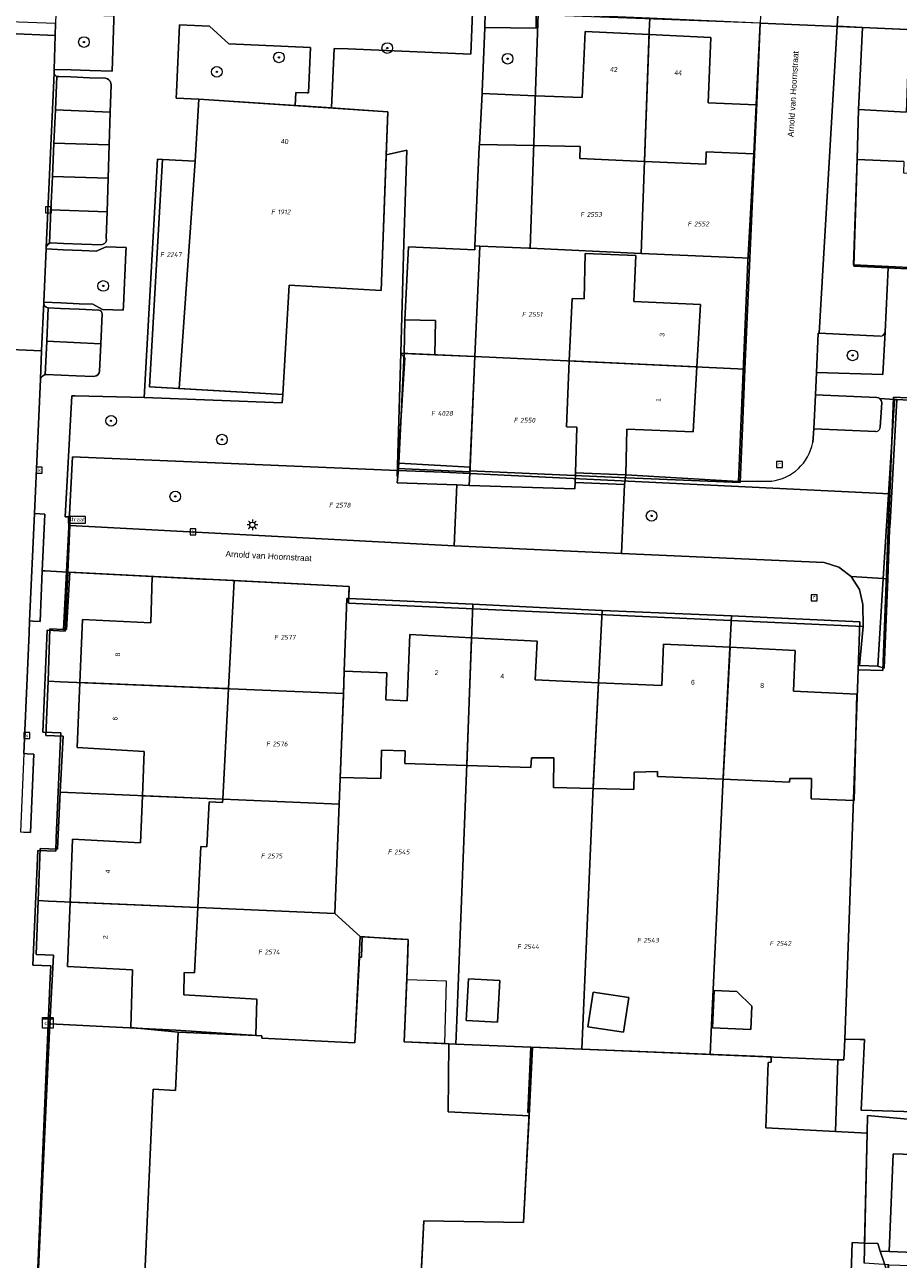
# Model space of a CAD drawing. Header units: metres. Extents: x 207466 to 209466, y 475780 to 477780.
# Tile 29 of 189: x 207797 to 207863, y 476417 to 476509. Entities that reach past the tile are written whole.
import ezdxf
from ezdxf.enums import TextEntityAlignment as Align

# ---------------------------------------------------------------- set-up
doc = ezdxf.new("R2010")
doc.units = ezdxf.units.M
doc.layers.get('0').update_dxf_attribs({"color": 253, "linetype": 'CONTINUOUS'})
for name, color, linetype, lineweight, true_color in [('B-RO-GR-BEPLANTING_CULTUUR_BODEMBEDEKKER-GV', 7, 'CONTINUOUS', 0, 0x6d8a47), ('B-RO-GR-BEPLANTING_CULTUUR_HEESTERS-GV', 7, 'CONTINUOUS', 0, 0x6d8a47), ('B-RO-GR-BOOM-S', 7, 'CONTINUOUS', 0, 0x6d8a47), ('B-RO-OG-BEBOUWING-GV', 7, 'CONTINUOUS', 0, 0xa50000), ('B-RO-OG-BEBOUWING_SCHUUR-GV', 7, 'CONTINUOUS', 0, 0xa50000)]:
    doc.layers.add(name, color=color, linetype=linetype, lineweight=lineweight, true_color=true_color)
for name, color, linetype, lineweight in [('B-RO-KL-DATA_CAI-S', 253, 'CONTINUOUS', 0), ('B-RO-KL-ET_LS_OV_LICHTMAST-S', 253, 'CONTINUOUS', 0), ('B-RO-OG-BEBOUWING-T18', 7, 'CONTINUOUS', 0), ('B-RO-OG-TERREIN_CULTUURSCHEIDING-GV', 253, 'CONTINUOUS', 0), ('B-RO-OG-TERREIN_ERF-GV', 253, 'CONTINUOUS', 0), ('B-RO-OG-TOPOGRAFIE-T18', 7, 'CONTINUOUS', 0), ('B-RO-RI-GWA_KOLK-S', 253, 'CONTINUOUS', 0), ('B-RO-RI-GWA_RIOOLPUT-S', 253, 'CONTINUOUS', 0), ('B-RO-VH-ONVERHARD-GV', 253, 'CONTINUOUS', 0), ('B-RO-VH-VERHARDING_BEDRIJFSVLOERPLAAT-GV', 253, 'CONTINUOUS', 0), ('B-RO-VH-VERHARDING_BETONSTRAATSTEEN-GV', 253, 'CONTINUOUS', 0), ('B-RO-VH-VERHARDING_HALFVERHARDING_GRIND-GV', 253, 'CONTINUOUS', 0), ('B-RO-VH-VERHARDING_TEGEL-GV', 253, 'CONTINUOUS', 0), ('B-RO-VW-VERKEERSTEKEN_BORD-S', 253, 'CONTINUOUS', 0), ('B-WE-KG-GRENS_PERCEEL-GV', 150, 'CONTINUOUS', 18), ('B-WE-KG-GRENS_PERCEEL-S', 150, 'CONTINUOUS', 25)]:
    doc.layers.add(name, color=color, linetype=linetype, lineweight=lineweight)
doc.styles.add('NLCS-ISO', font='NLCS-ISO.ttf')
doc.styles.add('NLCS-ISO-M200-T18', font='NLCS-ISO.ttf', dxfattribs={"height": 1.8})

# ---------------------------------------------------------------- blocks, each defined once
blk = doc.blocks.new('SIE-WEG_VERKEERSBORD_STRAATNAAM-SO1')
at = {"color": 0, "linetype": 'ByBlock', "lineweight": -2, "flags": 128}
blk.add_lwpolyline([(-3.25, -1.25), (3.25, -1.25), (3.25, 1.25), (-3.25, 1.25), (-3.25, -1.25)], dxfattribs=at)
at = {"color": 0, "linetype": 'ByBlock', "lineweight": -2, "insert": (0, 0.1519), "char_height": 1.5, "attachment_point": 5, "line_spacing_factor": 0.8, "style": 'NLCS-ISO'}
blk.add_mtext('{\\C0;straat}', dxfattribs=at)
blk = doc.blocks.new('SKL-DATA_SIGNAAL_CAIKAST-SO1')
at = {"color": 0, "linetype": 'ByBlock', "lineweight": -2, "extrusion": (0, 0, -1), "flags": 128}
for points in [[(2, 2), (-2, 2), (-2, 1.68), (2, 1.68), (2, 2)], [(2, 1.52), (-2, 1.52), (-2, -2), (2, -2), (2, 1.52)]]:
    blk.add_lwpolyline(points, dxfattribs=at)
at = {"color": 0, "linetype": 'ByBlock', "lineweight": -2, "insert": (0, 0), "char_height": 1.5, "attachment_point": 5, "line_spacing_factor": 0.8, "style": 'NLCS-ISO'}
blk.add_mtext('{\\C0;cai}', dxfattribs=at)
blk = doc.blocks.new('SKL-ET_OV_LICHTMAST-SO1')
at = {"color": 0, "linetype": 'ByBlock', "lineweight": -2}
blk.add_circle((0, 0), 1, dxfattribs=at)
for points in [[(-1.25, 0), (-2, 0)], [(-1.4142, 1.4142), (-0.8839, 0.8839)], [(0, 2), (0, 1.25)], [(0.8839, 0.8839), (1.4142, 1.4142)], [(2, 0), (1.25, 0)], [(-1.4142, -1.4142), (-0.8839, -0.8839)], [(0, -1.25), (0, -2)], [(0.8839, -0.8839), (1.4142, -1.4142)]]:
    blk.add_open_spline(points, degree=1, dxfattribs=at)
blk = doc.blocks.new('SRI-PUT_INSPECTIEPUT_RIOOLPUT-SO1')
at = {"color": 0, "linetype": 'ByBlock', "lineweight": -2, "flags": 128}
blk.add_lwpolyline([(-1.125, -1.125), (1.125, -1.125), (1.125, 1.125), (-1.125, 1.125), (-1.125, -1.125)], dxfattribs=at)
at = {"color": 0, "linetype": 'ByBlock', "lineweight": -2, "insert": (0, 0.2828), "char_height": 1.5, "attachment_point": 5, "line_spacing_factor": 0.8, "style": 'NLCS-ISO'}
blk.add_mtext('{\\C0;r}', dxfattribs=at)
blk = doc.blocks.new('SRI-KOLK-SO1')
at = {"color": 0, "linetype": 'ByBlock', "lineweight": -2, "flags": 128}
blk.add_lwpolyline([(-1.125, -1.125), (1.125, -1.125), (1.125, 1.125), (-1.125, 1.125), (-1.125, -1.125)], dxfattribs=at)
at = {"color": 0, "linetype": 'ByBlock', "lineweight": -2, "insert": (0, 0), "char_height": 1.5, "attachment_point": 5, "line_spacing_factor": 0.8, "style": 'NLCS-ISO'}
blk.add_mtext('{\\C0;k}', dxfattribs=at)
blk = doc.blocks.new('SGR-BOOM_01-SO1')
at = {"linetype": 'Continuous'}
h = blk.add_hatch(color=0, dxfattribs=at)
edge = h.paths.add_edge_path()
edge.add_arc((0, 0), 0.25, 0, 360)
at = {"color": 0, "linetype": 'ByBlock', "lineweight": -2}
for radius in [2, 0.25]:
    blk.add_circle((0, 0), radius, dxfattribs=at)
blk = doc.blocks.new('SKG-PERCEELNUMMER-SO')
at = {"style": 'NLCS-ISO', "oblique": 10, "flags": 1}
blk.add_attdef('GEMEENTECODE', text='', height=1.8, dxfattribs=at).set_placement((0, 2.55), align=Align.MIDDLE_CENTER)
at = {"style": 'NLCS-ISO', "oblique": 10}
blk.add_attdef('SECTIE', text='', height=1.8, dxfattribs=at).set_placement((-0.5, 0), align=Align.MIDDLE_RIGHT)
blk.add_attdef('PERCEELNUMMER', text='', height=1.8, dxfattribs=at).set_placement((0.5, 0), align=Align.MIDDLE_LEFT)

msp = doc.modelspace()

# ---------------------------------------------------------------- linework, layer by layer
at = {"layer": 'B-RO-GR-BEPLANTING_CULTUUR_BODEMBEDEKKER-GV', "flags": 128}
for points in [[(207853.492, 476475.056), (207851.017, 476475.015), (207842.572, 476475.531), (207842.462, 476474.796), (207842.233, 476469.61), (207857.453, 476468.939), (207858.554, 476468.587), (207859.466, 476467.887), (207861.885, 476467.737), (207862.726, 476481.177)], [(207862.726, 476481.177), (207861.636, 476481.237), (207861.733, 476481.105), (207861.764, 476480.945), (207861.641, 476479.107)], [(207862.897, 476481.168), (207862.726, 476481.177), (207861.885, 476467.737), (207862.217, 476467.718), (207862.358, 476471.391), (207862.403, 476471.93), (207862.897, 476481.168)], [(207861.321, 476478.777), (207856.664, 476478.976), (207856.586, 476477.934)]]:
    msp.add_lwpolyline(points, dxfattribs=at)
at = {"layer": 'B-RO-GR-BEPLANTING_CULTUUR_BODEMBEDEKKER-GV'}
for centre, radius, start, end in [((207861.331, 476479.087), 0.31, 268.08514, 3.67767), ((207853.09, 476478.59), 3.557, 276.48549, 349.37167)]:
    msp.add_arc(centre, radius, start, end, dxfattribs=at)
at = {"layer": 'B-RO-GR-BEPLANTING_CULTUUR_HEESTERS-GV', "flags": 128}
for points in [[(207799.801, 476510.094), (207799.78, 476509.377), (207799.754, 476508.487), (207799.679, 476505.931), (207800.951, 476505.894), (207802.35, 476505.853), (207804.031, 476505.803), (207804.144, 476509.648), (207804.154, 476509.966), (207801.135, 476510.055), (207799.801, 476510.094)], [(207835.842, 476510.033), (207832.019, 476510.176), (207831.979, 476509.089), (207835.837, 476509.031), (207835.842, 476510.033)], [(207799.079, 476492.467), (207798.901, 476488.476), (207800.177, 476488.419), (207801.564, 476488.358), (207802.586, 476488.312), (207803.305, 476487.917), (207804.862, 476487.872), (207804.877, 476488.21), (207805.055, 476492.201), (207805.071, 476492.566), (207803.579, 476492.633), (207802.837, 476492.3), (207801.743, 476492.349), (207800.354, 476492.41), (207799.079, 476492.467)], [(207830.88, 476476.101), (207825.548, 476476.396), (207825.454, 476475.399), (207825.409, 476474.922), (207829.888, 476474.76), (207830.82, 476474.728), (207830.88, 476476.101)]]:
    msp.add_lwpolyline(points, dxfattribs=at)
at = {"layer": 'B-RO-OG-BEBOUWING-GV', "flags": 128}
for points in [[(207835.654, 476500.219), (207839.146, 476500.153), (207839.108, 476499.248), (207843.968, 476499.032), (207844.315, 476508.551), (207839.505, 476508.792), (207839.298, 476503.818), (207835.785, 476503.961), (207831.794, 476504.124), (207831.584, 476500.296), (207835.654, 476500.219)], [(207844.315, 476508.551), (207843.968, 476499.032), (207848.563, 476498.827), (207848.6, 476499.759), (207852.183, 476499.609), (207852.349, 476503.266), (207848.746, 476503.419), (207848.942, 476508.319), (207844.315, 476508.551)], [(207868.613, 476507.474), (207863.781, 476507.698), (207863.604, 476502.724), (207860.035, 476502.922), (207859.929, 476499.188), (207863.424, 476499.037), (207863.394, 476498.188), (207868.271, 476497.978), (207868.613, 476507.474)], [(207806.829, 476482.12), (207816.831, 476481.553), (207817.297, 476489.757), (207824.22, 476489.345), (207824.597, 476499.515), (207824.718, 476502.765), (207821.485, 476502.982), (207820.496, 476503.048), (207818.589, 476503.176), (207817.754, 476503.232), (207810.536, 476503.715), (207810.267, 476499.049), (207807.798, 476499.188), (207806.829, 476482.12)], [(207843.17, 476488.536), (207843.324, 476491.984), (207839.528, 476492.133), (207839.43, 476488.715), (207838.529, 476488.758), (207838.328, 476484.062), (207847.906, 476483.622), (207848.172, 476488.297), (207843.17, 476488.536)], [(207828.294, 476487.094), (207825.998, 476487.154), (207825.932, 476484.631), (207828.227, 476484.526), (207828.294, 476487.094)], [(207847.906, 476483.622), (207838.328, 476484.062), (207838.117, 476479.133), (207838.895, 476479.102), (207838.788, 476475.664), (207842.572, 476475.531), (207842.643, 476478.954), (207847.629, 476478.758), (207847.906, 476483.622)], [(207813.171, 476467.583), (207811.617, 476467.663), (207810.833, 476467.703), (207807.026, 476467.898), (207806.929, 476464.411), (207801.801, 476464.672), (207801.61, 476459.937), (207811.27, 476459.539), (207812.756, 476459.478), (207813.171, 476467.583)], [(207830.993, 476463.3), (207826.364, 476463.539), (207826.17, 476458.57), (207824.564, 476458.633), (207824.643, 476460.66), (207821.442, 476460.781), (207821.373, 476458.953), (207821.141, 476452.82), (207824.185, 476452.734), (207824.241, 476454.867), (207826.023, 476454.815), (207825.986, 476453.867), (207830.635, 476453.714), (207830.993, 476463.3)], [(207840.519, 476459.925), (207835.771, 476460.131), (207835.912, 476463.047), (207830.993, 476463.3), (207830.635, 476453.714), (207835.452, 476453.555), (207835.487, 476454.279), (207837.154, 476454.297), (207837.146, 476452.063), (207840.12, 476451.985), (207840.519, 476459.925)], [(207850.383, 476462.58), (207845.401, 476462.813), (207845.257, 476459.72), (207840.519, 476459.925), (207840.12, 476451.985), (207843.162, 476451.906), (207843.186, 476453.219), (207844.955, 476453.257), (207844.938, 476452.898), (207849.868, 476452.677), (207850.383, 476462.58)], [(207855.143, 476459.278), (207855.272, 476462.352), (207850.383, 476462.58), (207849.868, 476452.677), (207854.856, 476452.453), (207854.868, 476452.746), (207856.507, 476452.727), (207856.48, 476451.219), (207859.704, 476451.086), (207859.91, 476459.063), (207855.143, 476459.278)], [(207812.756, 476459.478), (207811.27, 476459.539), (207801.61, 476459.937), (207801.413, 476455.063), (207806.438, 476454.774), (207806.297, 476451.444), (207809.958, 476451.29), (207812.332, 476451.19), (207812.756, 476459.478)], [(207810.681, 476447.648), (207811.135, 476447.622), (207811.307, 476450.987), (207812.319, 476450.935), (207812.332, 476451.19), (207809.958, 476451.29), (207806.297, 476451.444), (207806.148, 476447.905), (207801.05, 476448.195), (207800.87, 476443.461), (207810.453, 476443.062), (207810.681, 476447.648)], [(207809.421, 476438.195), (207810.209, 476438.156), (207810.453, 476443.062), (207800.87, 476443.461), (207800.686, 476438.633), (207805.558, 476438.389), (207805.418, 476434.047), (207808.973, 476433.706), (207814.819, 476433.449), (207814.883, 476436.195), (207809.405, 476436.508), (207809.421, 476438.195)], [(207835.31, 476427.42), (207829.237, 476427.729), (207829.285, 476432.843), (207828.976, 476432.855), (207825.949, 476432.977), (207826.128, 476437.622), (207826.245, 476440.648), (207822.784, 476440.859), (207822.746, 476439.328), (207822.579, 476439.344), (207822.244, 476432.899), (207815.256, 476433.266), (207815.27, 476433.429), (207814.819, 476433.449), (207808.973, 476433.706), (207808.776, 476429.33), (207807.106, 476429.439), (207807.085, 476428.968), (207806.141, 476407.752)], [(207833.113, 476437.578), (207830.759, 476437.7), (207830.597, 476434.574), (207832.95, 476434.452), (207833.113, 476437.578)], [(207840.106, 476436.71), (207839.717, 476434.116), (207842.402, 476433.713), (207842.791, 476436.308), (207840.106, 476436.71)], [(207849.076, 476434.028), (207851.94, 476433.903), (207852.016, 476435.659), (207850.899, 476436.759), (207849.198, 476436.833), (207849.076, 476434.028)], [(207860.672, 476426.132), (207853.061, 476426.519), (207853.25, 476431.438), (207853.477, 476431.445), (207853.48, 476431.844), (207847.955, 476432.07), (207835.559, 476432.589), (207835.31, 476427.42), (207834.898, 476419.438), (207827.421, 476419.548), (207826.979, 476410.944), (207834.428, 476410.6), (207834.223, 476405.133), (207837.17, 476405.001), (207859.725, 476403.989), (207860.075, 476412.26), (207859.311, 476412.338), (207859.489, 476416.355), (207859.558, 476417.919), (207860.464, 476417.872), (207860.672, 476426.132)], [(207826.979, 476410.944), (207827.421, 476419.548), (207834.898, 476419.438), (207835.31, 476427.42)]]:
    msp.add_lwpolyline(points, dxfattribs=at)
at = {"layer": 'B-RO-OG-BEBOUWING_SCHUUR-GV', "flags": 128}
msp.add_lwpolyline([(207828.976, 476432.855), (207829.108, 476437.538), (207826.128, 476437.622), (207825.949, 476432.977), (207828.976, 476432.855)], dxfattribs=at)
at = {"layer": 'B-RO-OG-TERREIN_CULTUURSCHEIDING-GV', "flags": 128}
for points in [[(207831.069, 476510.212), (207830.939, 476507.081), (207821.724, 476507.47), (207820.695, 476507.514), (207820.496, 476503.048), (207821.485, 476502.982), (207824.718, 476502.765), (207824.597, 476499.515)], [(207824.597, 476499.515), (207826.127, 476499.883), (207825.923, 476492.911), (207825.682, 476484.656), (207825.412, 476475.4), (207825.454, 476475.399), (207825.548, 476476.396), (207825.932, 476484.631), (207825.998, 476487.154), (207826.272, 476492.615), (207831.234, 476492.4), (207831.247, 476492.695), (207831.575, 476500.134), (207831.584, 476500.296), (207831.794, 476504.124), (207831.801, 476504.253), (207831.979, 476509.089), (207832.019, 476510.176)], [(207810.536, 476503.715), (207817.754, 476503.232), (207817.798, 476504.209), (207818.659, 476504.172), (207818.748, 476504.169), (207818.9, 476507.589), (207812.79, 476507.848), (207811.325, 476509.181), (207809.081, 476509.286), (207808.855, 476504.229), (207808.835, 476503.787), (207810.536, 476503.715)], [(207800.87, 476472.364), (207800.842, 476471.715), (207829.695, 476470.193), (207829.888, 476474.76), (207825.409, 476474.922), (207825.454, 476475.399), (207825.412, 476475.4), (207825.682, 476484.656), (207825.923, 476492.911), (207826.127, 476499.883), (207824.597, 476499.515), (207824.22, 476489.345), (207817.297, 476489.757), (207816.831, 476481.553), (207816.795, 476480.923), (207806.423, 476481.333), (207801.259, 476481.442), (207801.002, 476481.448), (207800.511, 476472.365), (207800.87, 476472.364)], [(207861.647, 476485.925), (207857.069, 476486.155), (207857, 476486.158), (207856.868, 476483.186), (207861.856, 476483.043), (207862.016, 476486.258)]]:
    msp.add_lwpolyline(points, dxfattribs=at)
at = {"layer": 'B-RO-OG-TERREIN_CULTUURSCHEIDING-GV'}
msp.add_arc((207861.663, 476486.279), 0.354, 267.45745, 356.6712, dxfattribs=at)
at = {"layer": 'B-RO-OG-TERREIN_ERF-GV', "flags": 128}
for points in [[(207831.794, 476504.124), (207835.785, 476503.961), (207839.298, 476503.818), (207839.505, 476508.792), (207844.315, 476508.551), (207848.942, 476508.319), (207848.746, 476503.419), (207852.349, 476503.266), (207852.644, 476509.403), (207835.996, 476510.027), (207835.842, 476510.033), (207835.837, 476509.031), (207831.979, 476509.089), (207831.801, 476504.253), (207831.794, 476504.124)], [(207909.598, 476506.89), (207860.327, 476509.075), (207860.035, 476502.922), (207863.604, 476502.724)], [(207838.756, 476474.936), (207838.788, 476475.664), (207838.895, 476479.102), (207838.117, 476479.133), (207838.328, 476484.062), (207838.529, 476488.758), (207839.43, 476488.715), (207839.528, 476492.133), (207843.324, 476491.984), (207843.17, 476488.536), (207848.172, 476488.297), (207847.906, 476483.622), (207847.629, 476478.758), (207842.643, 476478.954), (207842.572, 476475.531), (207851.017, 476475.015), (207851.727, 476491.516), (207852.183, 476499.609), (207848.6, 476499.759), (207848.563, 476498.827), (207843.968, 476499.032), (207839.108, 476499.248), (207839.146, 476500.153), (207835.654, 476500.219), (207831.584, 476500.296), (207831.575, 476500.134), (207831.247, 476492.695), (207831.614, 476492.679), (207831.247, 476484.386), (207830.88, 476476.101), (207830.82, 476474.728), (207838.735, 476474.461), (207838.756, 476474.936)], [(207863.424, 476499.037), (207859.929, 476499.188), (207859.667, 476491.177), (207862.242, 476491.038), (207864.609, 476490.931)], [(207868.444, 476480.861), (207862.897, 476481.168), (207862.403, 476471.93), (207862.358, 476471.391), (207862.217, 476467.718), (207861.96, 476461.021), (207861.468, 476461.167), (207860.105, 476461.209), (207860.372, 476464.145), (207821.768, 476465.9), (207821.814, 476467.141), (207813.171, 476467.583), (207812.756, 476459.478), (207812.332, 476451.19), (207812.319, 476450.935), (207811.307, 476450.987), (207811.135, 476447.622), (207810.681, 476447.648), (207810.453, 476443.062), (207810.209, 476438.156), (207809.421, 476438.195), (207809.405, 476436.508), (207814.883, 476436.195), (207814.819, 476433.449)], [(207807.026, 476467.898), (207800.692, 476468.222), (207800.531, 476464.446), (207800.503, 476463.796), (207799.154, 476463.854), (207798.827, 476456.218), (207800.176, 476456.161), (207800.133, 476455.162), (207799.839, 476448.288), (207799.796, 476447.289), (207798.447, 476447.346), (207798.079, 476438.745), (207799.427, 476438.687), (207799.39, 476437.808), (207799.24, 476434.312), (207797.873, 476402.392)], [(207806.141, 476407.752), (207807.085, 476428.968), (207807.106, 476429.439), (207808.776, 476429.33), (207808.973, 476433.706), (207805.418, 476434.047), (207805.558, 476438.389), (207800.686, 476438.633), (207800.87, 476443.461), (207801.05, 476448.195), (207806.148, 476447.905), (207806.297, 476451.444), (207806.438, 476454.774), (207801.413, 476455.063), (207801.61, 476459.937), (207801.801, 476464.672), (207806.929, 476464.411), (207807.026, 476467.898)], [(207830.635, 476453.714), (207825.986, 476453.867), (207826.023, 476454.815), (207824.241, 476454.867), (207824.185, 476452.734), (207821.141, 476452.82), (207821.373, 476458.953), (207821.442, 476460.781), (207824.643, 476460.66), (207824.564, 476458.633), (207826.17, 476458.57), (207826.364, 476463.539), (207830.993, 476463.3), (207835.912, 476463.047), (207835.771, 476460.131), (207840.519, 476459.925), (207845.257, 476459.72), (207845.401, 476462.813), (207850.383, 476462.58), (207855.272, 476462.352), (207855.143, 476459.278), (207859.91, 476459.063), (207859.704, 476451.086), (207856.48, 476451.219), (207856.507, 476452.727), (207854.868, 476452.746), (207854.856, 476452.453), (207849.868, 476452.677), (207844.938, 476452.898), (207844.955, 476453.257), (207843.186, 476453.219), (207843.162, 476451.906), (207840.12, 476451.985), (207837.146, 476452.063), (207837.154, 476454.297), (207835.487, 476454.279), (207835.452, 476453.555), (207830.635, 476453.714)], [(207814.819, 476433.449), (207815.27, 476433.429), (207815.256, 476433.266), (207822.244, 476432.899), (207822.579, 476439.344), (207822.746, 476439.328), (207822.784, 476440.859), (207826.245, 476440.648), (207826.128, 476437.622), (207825.949, 476432.977), (207828.976, 476432.855), (207829.285, 476432.843), (207829.237, 476427.729), (207835.31, 476427.42), (207835.559, 476432.589), (207847.955, 476432.07), (207853.48, 476431.844), (207853.477, 476431.445), (207853.25, 476431.438), (207853.061, 476426.519), (207860.672, 476426.132), (207860.705, 476427.445), (207865.381, 476427.035)], [(207833.113, 476437.578), (207832.95, 476434.452), (207830.597, 476434.574), (207830.759, 476437.7), (207833.113, 476437.578)], [(207840.106, 476436.71), (207842.791, 476436.308), (207842.402, 476433.713), (207839.717, 476434.116), (207840.106, 476436.71)], [(207849.076, 476434.028), (207849.198, 476436.833), (207850.899, 476436.759), (207852.016, 476435.659), (207851.94, 476433.903), (207849.076, 476434.028)], [(207872.902, 476409.719), (207871.001, 476409.808), (207871.06, 476413.141), (207871.11, 476415.953), (207871.147, 476416.896), (207866.827, 476417.072), (207862.329, 476417.256), (207861.653, 476417.284), (207862.218, 476415.602), (207862.246, 476416.26), (207864.004, 476416.199), (207863.492, 476405.386), (207863.039, 476394.399), (207869.688, 476394.144), (207870.249, 476394.125), (207870.358, 476396.875), (207870.456, 476400.173), (207872.597, 476400.078), (207872.75, 476404.919), (207872.902, 476409.719)]]:
    msp.add_lwpolyline(points, dxfattribs=at)
at = {"layer": 'B-RO-VH-ONVERHARD-GV', "flags": 128}
for points in [[(207831.614, 476492.679), (207831.247, 476492.695), (207831.234, 476492.4), (207826.272, 476492.615), (207825.998, 476487.154), (207828.294, 476487.094), (207828.227, 476484.526), (207831.247, 476484.386), (207831.614, 476492.679)], [(207831.247, 476484.386), (207828.227, 476484.526), (207825.932, 476484.631), (207825.548, 476476.396), (207830.88, 476476.101), (207831.247, 476484.386)]]:
    msp.add_lwpolyline(points, dxfattribs=at)
at = {"layer": 'B-RO-VH-VERHARDING_BEDRIJFSVLOERPLAAT-GV', "flags": 128}
for points in [[(207797.836, 476464.56), (207798.083, 476464.55), (207798.616, 476464.527), (207798.785, 476468.32), (207798.95, 476472.02), (207798.975, 476472.571), (207798.195, 476472.612), (207797.836, 476464.56)], [(207797.405, 476448.714), (207797.9, 476448.693), (207798.15, 476454.571), (207797.656, 476454.592), (207797.41, 476454.602), (207797.159, 476448.724), (207797.405, 476448.714)]]:
    msp.add_lwpolyline(points, dxfattribs=at)
at = {"layer": 'B-RO-VH-VERHARDING_BETONSTRAATSTEEN-GV', "flags": 128}
for points in [[(207858.429, 476509.187), (207858.525, 476510.805), (207852.722, 476511.058), (207852.644, 476509.403), (207852.349, 476503.266), (207852.183, 476499.609), (207851.727, 476491.516), (207851.017, 476475.015), (207853.492, 476475.056)], [(207793.772, 476508.712), (207795.868, 476508.633), (207796.268, 476508.618), (207799.754, 476508.487), (207799.78, 476509.377), (207796.307, 476509.508), (207795.907, 476509.523), (207793.803, 476509.602), (207793.772, 476508.712)], [(207793.506, 476485.057), (207794.027, 476485.034), (207794.82, 476484.998), (207795.22, 476484.981), (207798.739, 476484.825), (207798.901, 476488.476), (207799.079, 476492.467), (207799.085, 476492.596), (207799.666, 476505.644), (207799.679, 476505.931), (207799.754, 476508.487), (207796.268, 476508.618), (207795.868, 476508.633), (207793.772, 476508.712), (207793.449, 476499.249), (207793.442, 476499.084), (207792.984, 476488.373), (207792.982, 476488.329), (207792.843, 476485.086), (207793.506, 476485.057)], [(207856.586, 476477.934), (207856.664, 476478.976), (207856.794, 476481.511), (207856.868, 476483.186), (207857, 476486.158), (207857.069, 476486.155), (207857.373, 476491.311), (207858.429, 476509.187)], [(207799.666, 476505.644), (207799.085, 476492.596), (207799.119, 476492.705), (207799.226, 476492.837), (207799.325, 476492.893)], [(207799.325, 476492.893), (207799.437, 476495.396), (207799.548, 476497.899), (207799.66, 476500.403), (207799.771, 476502.906), (207799.883, 476505.409)], [(207803.888, 476502.722), (207803.91, 476503.403), (207803.954, 476504.775), (207803.937, 476504.914), (207803.881, 476505.042), (207803.791, 476505.15), (207803.675, 476505.228), (207803.541, 476505.269), (207802.326, 476505.316), (207800.928, 476505.369), (207800.03, 476505.403), (207799.883, 476505.409), (207799.771, 476502.906), (207803.888, 476502.722)], [(207803.809, 476500.269), (207803.888, 476502.722), (207799.771, 476502.906), (207799.66, 476500.403), (207803.809, 476500.269)], [(207803.728, 476497.765), (207803.809, 476500.269), (207799.66, 476500.403), (207799.548, 476497.899), (207803.728, 476497.765)], [(207803.648, 476495.261), (207803.728, 476497.765), (207799.548, 476497.899), (207799.437, 476495.396), (207803.648, 476495.261)], [(207800.375, 476492.884), (207801.765, 476492.835), (207803.231, 476492.783), (207803.355, 476492.813), (207803.462, 476492.88), (207803.543, 476492.977), (207803.571, 476493.034), (207803.598, 476493.158), (207803.584, 476493.284), (207803.648, 476495.261), (207799.437, 476495.396), (207799.325, 476492.893), (207799.437, 476492.918), (207800.375, 476492.884)], [(207798.872, 476482.968), (207798.951, 476483.012), (207799.013, 476483.023), (207799.125, 476485.538), (207799.237, 476488.052), (207799.196, 476488.054), (207799.084, 476488.098), (207798.965, 476488.207), (207798.904, 476488.355), (207798.901, 476488.476), (207798.739, 476484.825), (207798.644, 476482.703), (207798.703, 476482.825), (207798.794, 476482.925), (207798.872, 476482.968)], [(207803.171, 476485.34), (207803.282, 476487.601), (207803.262, 476487.702), (207803.207, 476487.789), (207803.124, 476487.851), (207803.025, 476487.88), (207801.545, 476487.947), (207800.159, 476488.01), (207799.237, 476488.052), (207799.125, 476485.538), (207803.171, 476485.34)], [(207801.323, 476482.955), (207802.654, 476482.906), (207802.817, 476482.935), (207802.955, 476483.027), (207803.045, 476483.166), (207803.071, 476483.288), (207803.171, 476485.34), (207799.125, 476485.538), (207799.013, 476483.023), (207799.084, 476483.036), (207801.323, 476482.955)], [(207797.41, 476454.602), (207797.797, 476463.666), (207797.836, 476464.56), (207798.195, 476472.612), (207798.644, 476482.703), (207798.739, 476484.825), (207795.22, 476484.981)], [(207861.636, 476481.237), (207861.532, 476481.302), (207861.411, 476481.329), (207856.794, 476481.511), (207856.664, 476478.976), (207861.321, 476478.777)], [(207861.641, 476479.107), (207861.764, 476480.945), (207861.733, 476481.105), (207861.636, 476481.237)], [(207842.572, 476475.531), (207838.788, 476475.664), (207838.756, 476474.936), (207842.462, 476474.796), (207842.572, 476475.531)], [(207842.462, 476474.796), (207838.756, 476474.936), (207838.735, 476474.461), (207830.82, 476474.728), (207829.888, 476474.76), (207829.695, 476470.193), (207842.233, 476469.61), (207842.462, 476474.796)], [(207858.554, 476468.587), (207857.453, 476468.939), (207842.233, 476469.61), (207829.695, 476470.193), (207800.842, 476471.715), (207800.692, 476468.222), (207807.026, 476467.898), (207810.833, 476467.703), (207811.617, 476467.663), (207813.171, 476467.583), (207821.814, 476467.141), (207821.768, 476465.9), (207860.372, 476464.145), (207860.352, 476465.787), (207860.094, 476466.913), (207859.466, 476467.887), (207858.554, 476468.587)], [(207867.111, 476424.429), (207862.613, 476424.582), (207862.329, 476417.256), (207866.827, 476417.072), (207867.111, 476424.429)]]:
    msp.add_lwpolyline(points, dxfattribs=at)
at = {"layer": 'B-RO-VH-VERHARDING_BETONSTRAATSTEEN-GV'}
for centre, radius, start, end in [((207799.969, 476505.706), 0.309, 191.57321, 253.86582), ((207861.331, 476479.087), 0.31, 268.08514, 3.67767), ((207853.09, 476478.59), 3.557, 276.48549, 349.37167)]:
    msp.add_arc(centre, radius, start, end, dxfattribs=at)
at = {"layer": 'B-RO-VH-VERHARDING_HALFVERHARDING_GRIND-GV', "flags": 128}
msp.add_lwpolyline([(207806.423, 476481.333), (207816.795, 476480.923), (207816.831, 476481.553), (207806.829, 476482.12), (207807.798, 476499.188), (207807.438, 476499.208), (207806.423, 476481.333)], dxfattribs=at)
at = {"layer": 'B-RO-VH-VERHARDING_TEGEL-GV', "flags": 128}
for points in [[(207881.399, 476509.803), (207880.2, 476509.856), (207872.525, 476510.195), (207864.724, 476510.535), (207860.405, 476510.723), (207858.525, 476510.805), (207858.429, 476509.187), (207860.327, 476509.075), (207909.598, 476506.89), (207909.672, 476508.55), (207905.521, 476508.735), (207897.724, 476509.082), (207881.399, 476509.803)], [(207798.785, 476468.32), (207798.994, 476468.309), (207800.692, 476468.222), (207800.842, 476471.715), (207800.87, 476472.364), (207800.511, 476472.365), (207801.002, 476481.448), (207801.259, 476481.442), (207806.423, 476481.333), (207807.438, 476499.208), (207807.798, 476499.188), (207810.267, 476499.049), (207810.536, 476503.715), (207808.835, 476503.787), (207808.855, 476504.229), (207809.081, 476509.286), (207811.325, 476509.181), (207812.79, 476507.848), (207818.9, 476507.589), (207818.748, 476504.169), (207818.659, 476504.172), (207817.798, 476504.209), (207817.754, 476503.232), (207818.589, 476503.176), (207820.496, 476503.048), (207820.695, 476507.514), (207821.724, 476507.47), (207830.939, 476507.081), (207831.069, 476510.212)], [(207799.801, 476510.094), (207801.135, 476510.055), (207804.154, 476509.966), (207804.144, 476509.648), (207804.031, 476505.803), (207802.35, 476505.853), (207800.951, 476505.894), (207799.679, 476505.931), (207799.666, 476505.644)], [(207860.327, 476509.075), (207858.429, 476509.187), (207857.373, 476491.311), (207857.069, 476486.155), (207861.647, 476485.925)], [(207862.016, 476486.258), (207862.242, 476491.038), (207859.667, 476491.177), (207859.929, 476499.188), (207860.035, 476502.922), (207860.327, 476509.075)], [(207799.883, 476505.409), (207800.03, 476505.403), (207800.928, 476505.369), (207802.326, 476505.316), (207803.541, 476505.269), (207803.675, 476505.228), (207803.791, 476505.15), (207803.881, 476505.042), (207803.937, 476504.914), (207803.954, 476504.775), (207803.91, 476503.403), (207803.888, 476502.722), (207803.809, 476500.269), (207803.728, 476497.765), (207803.648, 476495.261), (207803.584, 476493.284), (207803.598, 476493.158), (207803.571, 476493.034), (207803.543, 476492.977), (207803.462, 476492.88), (207803.355, 476492.813), (207803.231, 476492.783), (207801.765, 476492.835), (207800.375, 476492.884), (207799.437, 476492.918), (207799.325, 476492.893), (207799.226, 476492.837), (207799.119, 476492.705), (207799.085, 476492.596), (207799.079, 476492.467), (207800.354, 476492.41), (207801.743, 476492.349), (207802.837, 476492.3), (207803.579, 476492.633), (207805.071, 476492.566), (207805.055, 476492.201), (207804.877, 476488.21), (207804.862, 476487.872), (207803.305, 476487.917), (207802.586, 476488.312), (207801.564, 476488.358), (207800.177, 476488.419), (207798.901, 476488.476), (207798.904, 476488.355), (207798.965, 476488.207), (207799.084, 476488.098), (207799.196, 476488.054), (207799.237, 476488.052), (207800.159, 476488.01), (207801.545, 476487.947), (207803.025, 476487.88), (207803.124, 476487.851), (207803.207, 476487.789), (207803.262, 476487.702), (207803.282, 476487.601), (207803.171, 476485.34), (207803.071, 476483.288), (207803.045, 476483.166), (207802.955, 476483.027), (207802.817, 476482.935), (207802.654, 476482.906), (207801.323, 476482.955), (207799.084, 476483.036), (207799.013, 476483.023), (207798.951, 476483.012), (207798.872, 476482.968), (207798.794, 476482.925), (207798.703, 476482.825), (207798.644, 476482.703), (207798.195, 476472.612), (207798.975, 476472.571), (207798.95, 476472.02), (207798.785, 476468.32)], [(207861.636, 476481.237), (207862.726, 476481.177), (207862.897, 476481.168), (207868.444, 476480.861), (207874.592, 476473.571), (207875.648, 476472.319), (207881.935, 476465.078), (207883.647, 476466.289), (207878.469, 476474.233), (207877.668, 476475.396), (207872.056, 476483.543), (207872.348, 476489.063), (207872.416, 476490.576), (207864.609, 476490.931), (207862.242, 476491.038), (207862.016, 476486.258), (207861.856, 476483.043), (207856.868, 476483.186), (207856.794, 476481.511), (207861.411, 476481.329), (207861.532, 476481.302), (207861.636, 476481.237)], [(207797.873, 476402.392), (207799.24, 476434.312), (207799.39, 476437.808), (207799.427, 476438.687), (207798.079, 476438.745), (207798.447, 476447.346), (207799.796, 476447.289), (207799.839, 476448.288), (207800.133, 476455.162), (207800.176, 476456.161), (207798.827, 476456.218), (207799.154, 476463.854), (207800.503, 476463.796), (207800.531, 476464.446), (207800.692, 476468.222), (207798.994, 476468.309), (207798.785, 476468.32), (207798.616, 476464.527), (207798.083, 476464.55), (207797.836, 476464.56), (207797.797, 476463.666), (207797.41, 476454.602), (207797.656, 476454.592), (207798.15, 476454.571), (207797.9, 476448.693), (207797.405, 476448.714)], [(207861.885, 476467.737), (207859.466, 476467.887), (207860.094, 476466.913), (207860.352, 476465.787), (207860.372, 476464.145), (207860.105, 476461.209), (207861.468, 476461.167), (207861.885, 476467.737)], [(207862.217, 476467.718), (207861.885, 476467.737), (207861.468, 476461.167), (207861.96, 476461.021), (207862.217, 476467.718)], [(207867.182, 476426.278), (207867.168, 476427.025), (207865.381, 476427.035), (207860.705, 476427.445), (207860.672, 476426.132), (207860.464, 476417.872), (207861.464, 476417.847), (207861.653, 476417.284), (207862.329, 476417.256), (207862.613, 476424.582), (207867.111, 476424.429), (207867.182, 476426.278)], [(207862.218, 476415.602), (207861.653, 476417.284), (207861.464, 476417.847), (207860.464, 476417.872), (207859.558, 476417.919), (207859.489, 476416.355), (207859.311, 476412.338), (207860.075, 476412.26), (207859.725, 476403.989), (207837.17, 476405.001), (207837.133, 476404.001), (207851.087, 476403.376), (207857.83, 476403.073), (207857.439, 476394.292), (207858.438, 476394.248), (207858.784, 476402.029), (207861.638, 476401.901), (207861.79, 476405.471), (207862.218, 476415.602)]]:
    msp.add_lwpolyline(points, dxfattribs=at)
at = {"layer": 'B-RO-VH-VERHARDING_TEGEL-GV'}
for centre, radius, start, end in [((207799.969, 476505.706), 0.309, 191.57321, 253.86582), ((207861.663, 476486.279), 0.354, 267.45745, 356.6712)]:
    msp.add_arc(centre, radius, start, end, dxfattribs=at)
at = {"layer": 'B-WE-KG-GRENS_PERCEEL-GV'}
for points in [[(207798.131, 476407.861), (207799.356, 476434.323), (207799.617, 476439.474), (207798.318, 476439.524), (207798.479, 476443.579), (207798.621, 476447.487), (207799.92, 476447.438), (207799.975, 476448.536), (207800.135, 476451.704), (207800.346, 476455.906), (207799.047, 476455.959), (207799.232, 476460.038), (207799.347, 476463.97), (207800.37, 476463.909), (207801.062, 476476.858), (207825.427, 476475.855), (207828.83, 476475.715), (207830.859, 476475.618), (207830.865, 476475.748), (207825.463, 476475.994), (207825.984, 476484.293), (207825.673, 476484.644), (207831.247, 476484.387), (207831.614, 476492.679), (207835.292, 476492.52), (207835.387, 476492.515), (207835.686, 476501.143), (207835.721, 476502.127), (207836, 476510.135)], [(207868.015, 476490.862), (207859.643, 476491.283), (207859.925, 476499.215), (207860.035, 476502.922), (207860.327, 476509.075), (207852.644, 476509.41), (207852.385, 476503.391), (207852.228, 476499.545), (207851.868, 476491.783), (207851.508, 476483.456), (207851.316, 476479.02), (207851.14, 476474.946), (207842.649, 476475.304), (207830.868, 476475.828), (207830.865, 476475.748), (207830.859, 476475.618), (207862.368, 476474.106), (207862.654, 476481.336), (207868.402, 476481.072)], [(207852.644, 476509.41), (207860.327, 476509.075), (207868.658, 476508.717), (207876.868, 476508.332), (207885.145, 476507.997), (207893.453, 476507.614), (207896.677, 476507.463), (207901.558, 476507.228), (207909.705, 476506.873), (207918.074, 476506.517), (207926.253, 476506.171)], [(207868.402, 476481.072), (207862.654, 476481.336), (207862.368, 476474.106), (207862.259, 476471.371), (207861.84, 476460.844), (207860.006, 476460.899), (207858.99, 476433.189), (207860.121, 476433.169), (207860.475, 476433.157), (207860.216, 476427.861), (207869.02, 476427.582)], [(207826.969, 476410.745), (207827.421, 476419.548), (207834.898, 476419.438), (207835.323, 476427.664), (207835.214, 476427.668), (207835.445, 476432.586), (207829.81, 476432.818), (207825.949, 476432.977), (207826.205, 476439.619), (207826.245, 476440.648), (207825.109, 476440.717), (207822.643, 476440.895), (207822.244, 476432.899), (207815.256, 476433.266), (207815.27, 476433.429), (207808.813, 476433.851), (207799.356, 476434.323), (207798.131, 476407.861)], [(207869.02, 476427.582), (207860.216, 476427.861), (207860.475, 476433.157), (207860.121, 476433.169), (207858.99, 476433.189), (207858.917, 476431.625), (207858.482, 476431.637), (207858.293, 476426.253), (207860.672, 476426.132), (207860.453, 476416.367)]]:
    msp.add_lwpolyline(points, dxfattribs=at)
for points in [[(207843.706, 476492.115), (207843.969, 476499.065), (207844.323, 476508.776), (207844.375, 476509.771), (207836, 476510.135), (207835.721, 476502.127), (207835.686, 476501.143), (207835.387, 476492.515)], [(207852.644, 476509.41), (207844.375, 476509.771), (207844.323, 476508.776), (207843.969, 476499.065), (207843.706, 476492.115), (207851.868, 476491.783), (207852.228, 476499.545), (207852.385, 476503.391)], [(207860.327, 476509.075), (207860.035, 476502.922), (207859.925, 476499.215), (207859.643, 476491.283), (207868.015, 476490.862), (207868.658, 476508.717)], [(207806.829, 476482.12), (207807.798, 476499.188), (207810.267, 476499.049), (207810.536, 476503.715), (207824.718, 476502.765), (207824.22, 476489.345), (207817.297, 476489.757), (207816.831, 476481.553), (207809.052, 476482)], [(207809.052, 476482), (207816.831, 476481.553), (207817.297, 476489.757), (207824.22, 476489.345), (207824.718, 476502.765), (207810.536, 476503.715), (207810.267, 476499.049)], [(207809.052, 476482), (207810.267, 476499.049), (207807.798, 476499.188), (207806.829, 476482.12)], [(207851.868, 476491.783), (207843.706, 476492.115), (207835.387, 476492.515), (207835.292, 476492.52), (207831.614, 476492.679), (207831.247, 476484.387), (207851.508, 476483.456)], [(207825.984, 476484.293), (207825.463, 476475.994), (207830.865, 476475.748), (207830.868, 476475.828), (207831.247, 476484.387), (207825.673, 476484.644)], [(207851.508, 476483.456), (207831.247, 476484.387), (207830.868, 476475.828), (207842.649, 476475.304), (207851.14, 476474.946), (207851.316, 476479.02)], [(207821.786, 476466.239), (207831.087, 476465.816), (207836.094, 476465.565), (207840.793, 476465.353), (207850.506, 476464.933), (207860.114, 476464.5), (207860.006, 476460.899), (207861.84, 476460.844), (207862.259, 476471.371), (207862.368, 476474.106), (207830.859, 476475.618), (207828.83, 476475.715), (207825.427, 476475.855), (207801.062, 476476.858), (207800.37, 476463.909), (207800.615, 476463.919), (207800.841, 476468.214), (207821.806, 476467.14)], [(207800.841, 476468.214), (207800.615, 476463.919), (207800.37, 476463.909), (207799.347, 476463.97), (207799.232, 476460.038), (207800.16, 476459.997), (207821.379, 476459.122), (207821.442, 476460.781), (207821.638, 476466.239), (207821.786, 476466.239), (207821.806, 476467.14)], [(207821.442, 476460.781), (207821.379, 476459.122), (207821.052, 476450.823), (207820.728, 476442.602), (207822.643, 476440.895), (207825.109, 476440.717), (207826.245, 476440.648), (207826.205, 476439.619), (207825.949, 476432.977), (207829.81, 476432.818), (207829.882, 476434.612), (207830.639, 476453.806), (207831.087, 476465.816), (207821.786, 476466.239), (207821.638, 476466.239)], [(207840.793, 476465.353), (207836.094, 476465.565), (207831.087, 476465.816), (207830.639, 476453.806), (207829.882, 476434.612), (207829.81, 476432.818), (207835.445, 476432.586), (207839.257, 476432.429), (207839.334, 476434.176), (207840.125, 476452.1)], [(207839.257, 476432.429), (207848.891, 476432.032), (207848.973, 476433.738), (207849.874, 476452.811), (207850.506, 476464.933), (207840.793, 476465.353), (207840.125, 476452.1), (207839.334, 476434.176)], [(207860.006, 476460.899), (207860.114, 476464.5), (207850.506, 476464.933), (207849.874, 476452.811), (207848.973, 476433.738), (207848.891, 476432.032), (207858.482, 476431.637), (207858.917, 476431.625), (207858.99, 476433.189)], [(207799.232, 476460.038), (207799.047, 476455.959), (207800.346, 476455.906), (207800.135, 476451.704), (207821.052, 476450.823), (207821.379, 476459.122), (207800.16, 476459.997)], [(207799.92, 476447.438), (207798.621, 476447.487), (207798.479, 476443.579), (207799.253, 476443.528), (207810.471, 476443.061), (207820.728, 476442.602), (207821.052, 476450.823), (207800.135, 476451.704), (207799.975, 476448.536)], [(207798.479, 476443.579), (207798.318, 476439.524), (207799.617, 476439.474), (207799.356, 476434.323), (207808.813, 476433.851), (207815.27, 476433.429), (207815.256, 476433.266), (207822.244, 476432.899), (207822.643, 476440.895), (207820.728, 476442.602), (207810.471, 476443.061), (207799.253, 476443.528)], [(207858.482, 476431.637), (207848.891, 476432.032), (207839.257, 476432.429), (207835.445, 476432.586), (207835.214, 476427.668), (207835.323, 476427.664), (207834.898, 476419.438), (207827.421, 476419.548), (207826.969, 476410.745), (207826.891, 476408.952), (207832.355, 476408.694), (207832.149, 476403.224), (207858.596, 476402.037), (207861.743, 476401.908), (207862.29, 476416.258), (207860.453, 476416.367), (207860.672, 476426.132), (207858.293, 476426.253)]]:
    msp.add_lwpolyline(points, close=True, dxfattribs=at)

# ---------------------------------------------------------------- block references
at = {"layer": 'B-RO-GR-BOOM-S', "xscale": 0.2, "yscale": 0.2, "zscale": 0.2}
for p in [(207801.915, 476507.987), (207824.67, 476507.54), (207816.54, 476506.84), (207833.7, 476506.74), (207811.88, 476505.75), (207803.36, 476489.69), (207859.58, 476484.48), (207803.95, 476479.57), (207812.266, 476478.16), (207808.764, 476473.898), (207844.5, 476472.44)]:
    msp.add_blockref('SGR-BOOM_01-SO1', p, dxfattribs=at)
at = {"layer": 'B-RO-KL-DATA_CAI-S', "xscale": 0.2, "yscale": 0.2, "zscale": 0.2}
msp.add_blockref('SKL-DATA_SIGNAAL_CAIKAST-SO1', (207799.214, 476434.404), dxfattribs=at)
at = {"layer": 'B-RO-KL-ET_LS_OV_LICHTMAST-S', "xscale": 0.2, "yscale": 0.2, "zscale": 0.2}
msp.add_blockref('SKL-ET_OV_LICHTMAST-SO1', (207814.547, 476471.765), dxfattribs=at)
at = {"layer": 'B-RO-RI-GWA_KOLK-S', "xscale": 0.2, "yscale": 0.2, "zscale": 0.2}
for p in [(207799.251, 476495.389), (207798.562, 476475.871), (207810.094, 476471.249), (207797.626, 476455.971)]:
    msp.add_blockref('SRI-KOLK-SO1', p, dxfattribs=at)
at = {"layer": 'B-RO-RI-GWA_RIOOLPUT-S', "xscale": 0.2, "yscale": 0.2, "zscale": 0.2}
for p in [(207854.1, 476476.3), (207856.7, 476466.3)]:
    msp.add_blockref('SRI-PUT_INSPECTIEPUT_RIOOLPUT-SO1', p, dxfattribs=at)
at = {"layer": 'B-RO-VW-VERKEERSTEKEN_BORD-S', "xscale": 0.2, "yscale": 0.2, "zscale": 0.2}
msp.add_blockref('SIE-WEG_VERKEERSBORD_STRAATNAAM-SO1', (207801.388, 476472.151), dxfattribs=at)
at = {"layer": 'B-WE-KG-GRENS_PERCEEL-S', "xscale": 0.2, "yscale": 0.2, "zscale": 0.2}
for p, values in [((207816.336, 476495.243), {'PERCEELNUMMER': '1912', 'SECTIE': 'F'}), ((207839.534, 476495.053), {'PERCEELNUMMER': '2553', 'SECTIE': 'F'}), ((207847.583, 476494.343), {'PERCEELNUMMER': '2552', 'SECTIE': 'F'}), ((207808.015, 476492.045), {'PERCEELNUMMER': '2247', 'SECTIE': 'F'}), ((207835.154, 476487.555), {'PERCEELNUMMER': '2551', 'SECTIE': 'F'}), ((207828.349, 476480.131), {'PERCEELNUMMER': '4028', 'SECTIE': 'F'}), ((207834.543, 476479.617), {'PERCEELNUMMER': '2550', 'SECTIE': 'F'}), ((207820.678, 476473.244), {'PERCEELNUMMER': '2578', 'SECTIE': 'F'}), ((207816.567, 476463.333), {'PERCEELNUMMER': '2577', 'SECTIE': 'F'}), ((207815.967, 476455.331), {'PERCEELNUMMER': '2576', 'SECTIE': 'F'}), ((207815.567, 476446.928), {'PERCEELNUMMER': '2575', 'SECTIE': 'F'}), ((207825.092, 476447.23), {'PERCEELNUMMER': '2545', 'SECTIE': 'F'}), ((207834.799, 476440.128), {'PERCEELNUMMER': '2544', 'SECTIE': 'F'}), ((207843.795, 476440.601), {'PERCEELNUMMER': '2543', 'SECTIE': 'F'}), ((207853.739, 476440.365), {'PERCEELNUMMER': '2542', 'SECTIE': 'F'}), ((207815.367, 476439.727), {'PERCEELNUMMER': '2574', 'SECTIE': 'F'})]:
    msp.add_blockref('SKG-PERCEELNUMMER-SO', p, dxfattribs=at).add_auto_attribs(values)

# ---------------------------------------------------------------- texts
at = {"layer": 'B-RO-OG-BEBOUWING-T18', "char_height": 0.36, "attachment_point": 5, "line_spacing_factor": 0.8, "style": 'NLCS-ISO-M200-T18'}
for s, insert, rotation in [('{\\fArial|b0|i0|c0|p34;\\C256;42}', (207841.677, 476505.93), 357.1), ('{\\fArial|b0|i0|c0|p34;\\C256;44}', (207846.498, 476505.688), 357.1), ('{\\fArial|b0|i0|c0|p34;\\C256;40}', (207816.979, 476500.528), 356.2), ('{\\fArial|b0|i0|c0|p34;\\C256;3}', (207845.288, 476486.024), 86.7), ('{\\fArial|b0|i0|c0|p34;\\C256;1}', (207845.01, 476481.132), 86.7), ('{\\fArial|b0|i0|c0|p34;\\C256;8}', (207804.447, 476462.034), 87.7), ('{\\fArial|b0|i0|c0|p34;\\C256;2}', (207828.377, 476460.681), 357), ('{\\fArial|b0|i0|c0|p34;\\C256;4}', (207833.297, 476460.428), 357.1), ('{\\fArial|b0|i0|c0|p34;\\C256;6}', (207847.599, 476459.957), 357.3), ('{\\fArial|b0|i0|c0|p34;\\C256;8}', (207852.792, 476459.715), 357.3), ('{\\fArial|b0|i0|c0|p34;\\C256;6}', (207804.253, 476457.23), 87.7), ('{\\fArial|b0|i0|c0|p34;\\C256;4}', (207803.709, 476445.761), 87.8), ('{\\fArial|b0|i0|c0|p34;\\C256;2}', (207803.522, 476440.827), 87.8)]:
    msp.add_mtext(s, dxfattribs=dict(at, insert=insert, rotation=rotation))
at = {"layer": 'B-RO-OG-TOPOGRAFIE-T18', "char_height": 0.45, "attachment_point": 5, "line_spacing_factor": 0.8, "style": 'NLCS-ISO-M200-T18'}
for insert, rotation in [((207855.122, 476504.083), 86.6), ((207815.761, 476469.426), 357)]:
    msp.add_mtext('{\\fArial|b0|i0|c0|p34;\\C256;Arnold van Hoornstraat}', dxfattribs=dict(at, insert=insert, rotation=rotation))

doc.saveas('drawing.dxf')
